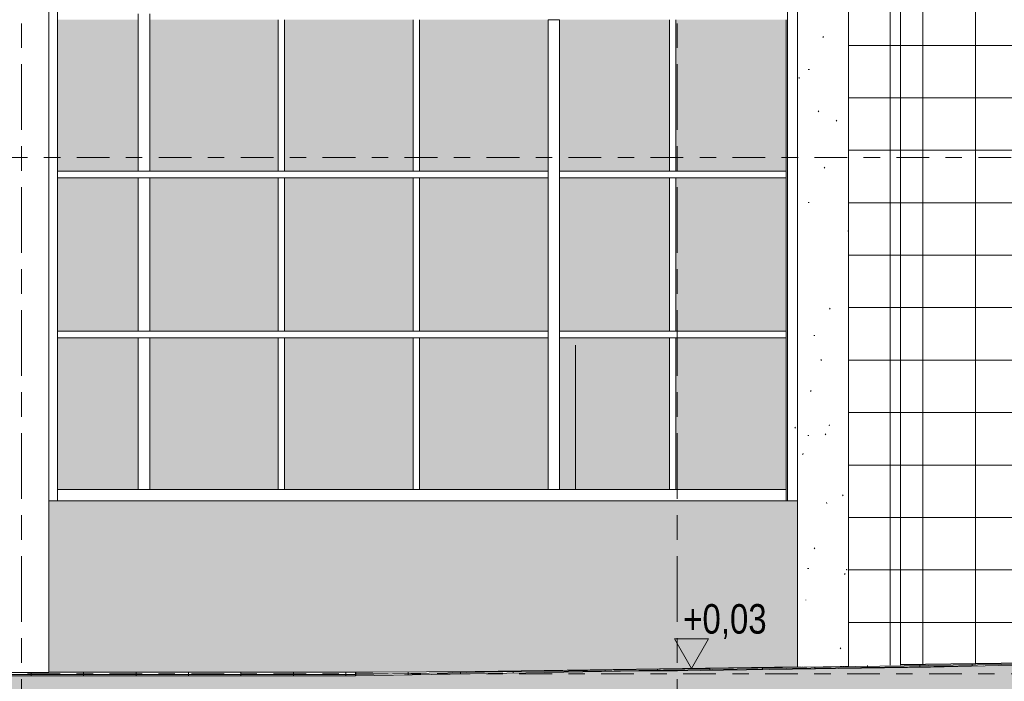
# Model space of a CAD drawing. Header units: metres. Extents: x -32 to 170, y -15 to 869.
# Tile 58 of 66: x 71 to 77, y -3 to 1. Entities that reach past the tile are written whole.
import ezdxf

# ---------------------------------------------------------------- set-up
doc = ezdxf.new("R2010")
doc.units = ezdxf.units.M
doc.header["$XCLIPFRAME"] = 2
doc.linetypes.add('_Ebene_', pattern=[0.4, 0.2, -0.1, 0, -0.1])
doc.linetypes.add('_Rasterlinie_', pattern=[0.75, 0.4, -0.1, 0.15, -0.1])
for name, color, linetype, lineweight in [('A_Ebenen', 130, 'Continuous', 5), ('A_Fassade', 113, 'Continuous', 5), ('A_Geschossdecken', 7, 'Continuous', 5), ('A_Geschossdecken_Oberflächenschraffur', 7, 'Continuous', 5), ('A_Geschossdecken_Schraffur', 7, 'Continuous', 5), ('A_Hoehenkoten', 124, 'Continuous', 5), ('A_Raster', 128, 'Continuous', 5), ('A_Scan-Pixelbild', 213, 'Continuous', 5), ('A_Tragwerksstützen', 7, 'Continuous', 5), ('A_Wand', 244, 'Continuous', 5), ('A_Wände_Oberflächenschraffur', 244, 'Continuous', 5)]:
    doc.layers.add(name, color=color, linetype=linetype, lineweight=lineweight)
doc.styles.add('Arial', font='arial.ttf', dxfattribs={"width": 0.8, "height": 0.18})
picture_1 = doc.add_image_def('image1.jpg', size_in_pixel=(17396, 4678))
pattern_1 = [(0, (52.91895, 18.958), (0, 0.32), []), (90, (52.91895, 18.958), (-0.32, 2e-17), [])]
pattern_2 = [(0.986, (53.29895, -3.115), (-0.000223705, 0.012998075), []), (90, (53.29895, -3.115), (-0.32, -0.006), [])]
pattern_3 = [(0.002, (52.91895, -2.774), (-4.54e-07, 0.013), []), (90, (52.91895, -2.774), (-0.32, 2e-17), [])]
pattern_4 = [(0.783, (53.21995, -3.065), (-9.56585e-05, 0.0069993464), []), (90, (53.21995, -3.065), (-0.32, -0.004), [])]
pattern_5 = [(0, (-6.162, 18.958), (0, 0.32), []), (90, (-6.162, 18.958), (-0.32, 2e-17), [])]

# ---------------------------------------------------------------- blocks, each defined once
blk = doc.blocks.new('Curtain Wall Steel6 - Curtain Wall Steel-8092757-B')
at = {"layer": 'A_Tragwerksstützen', "color": 250, "lineweight": 9}
for p, q in [((11.8151, 6.1449), (11.8151, -1.7403)), ((11.8761, 6.1449), (11.8761, -2.7868)), ((12.1861, -2.7867), (12.1861, 6.1449)), ((12.2397, 6.1449), (12.2397, -1.7403)), ((10.5203, -1.6703), (10.5203, -0.7904))]:
    blk.add_line(p, q, dxfattribs=at)
blk = doc.blocks.new('FP_81-B')
at = {"layer": 'A_Tragwerksstützen', "color": 250, "lineweight": 9}
blk.add_line((16.7536, 6.1449), (16.7536, -2.755), dxfattribs=at)
at = {"layer": 'A_Tragwerksstützen'}
for p, q in [((16.7534, 5.755), (16.7532, 5.7565)), ((16.7536, 5.7536), (16.7534, 5.755)), ((16.7538, 5.7521), (16.7536, 5.7536)), ((16.754, 5.7507), (16.7538, 5.7521)), ((16.7524, 5.5469), (16.753, 5.5469)), ((16.7546, 5.3744), (16.7544, 5.373)), ((16.7549, 5.3759), (16.7546, 5.3744)), ((16.7551, 5.3773), (16.7549, 5.3759)), ((16.7554, 5.3788), (16.7551, 5.3773)), ((16.7659, 5.3015), (16.7653, 5.3029)), ((16.7665, 5.3), (16.7659, 5.3015)), ((16.7671, 5.2986), (16.7665, 5.3)), ((16.7677, 5.2971), (16.7671, 5.2986)), ((16.7524, 4.9373), (16.753, 4.9373)), ((16.7869, 4.6433), (16.786, 4.6418)), ((16.7877, 4.6447), (16.7869, 4.6433)), ((16.7885, 4.6462), (16.7877, 4.6447)), ((16.7893, 4.6476), (16.7885, 4.6462)), ((16.7524, 4.1245), (16.753, 4.1245)), ((16.7524, 3.3117), (16.753, 3.3117)), ((16.7966, 3.2097), (16.7957, 3.2111)), ((16.7974, 3.2082), (16.7966, 3.2097)), ((16.7983, 3.2068), (16.7974, 3.2082)), ((16.7991, 3.2053), (16.7983, 3.2068)), ((16.78, 3.0051), (16.7792, 3.0036)), ((16.7808, 3.0065), (16.78, 3.0051)), ((16.7815, 3.008), (16.7808, 3.0065)), ((16.7823, 3.0094), (16.7815, 3.008)), ((16.7524, 2.7021), (16.753, 2.7021)), ((16.7524, 1.8893), (16.753, 1.8893)), ((16.7524, 1.0765), (16.753, 1.0765)), ((16.7624, 0.8403), (16.7619, 0.8418)), ((16.7629, 0.8389), (16.7624, 0.8403)), ((16.7635, 0.8374), (16.7629, 0.8389)), ((16.764, 0.836), (16.7635, 0.8374)), ((16.7524, 0.4669), (16.753, 0.4669)), ((16.7524, -0.3459), (16.753, -0.3459)), ((16.7524, -1.1587), (16.753, -1.1587)), ((16.785, -1.4561), (16.7842, -1.4575)), ((16.7858, -1.4546), (16.785, -1.4561)), ((16.7866, -1.4532), (16.7858, -1.4546)), ((16.7874, -1.4517), (16.7866, -1.4532)), ((16.7524, -1.7683), (16.753, -1.7683)), ((16.7524, -2.5811), (16.753, -2.5811))]:
    blk.add_line(p, q, dxfattribs=at)
blk = doc.blocks.new('FP_82-B')
at = {"layer": 'A_Tragwerksstützen', "color": 250, "lineweight": 9}
blk.add_line((17.0636, -2.7504), (17.0636, 6.1449), dxfattribs=at)
at = {"layer": 'A_Tragwerksstützen'}
for p, q in [((17.0569, 2.7275), (17.0564, 2.726)), ((17.0573, 2.7289), (17.0569, 2.7275)), ((17.0577, 2.7304), (17.0573, 2.7289)), ((17.0582, 2.7318), (17.0577, 2.7304)), ((17.0552, 2.3026), (17.0547, 2.304)), ((17.0557, 2.3011), (17.0552, 2.3026)), ((17.0562, 2.2997), (17.0557, 2.3011)), ((17.0567, 2.2982), (17.0562, 2.2997)), ((17.064, 1.5428), (17.0639, 1.5413)), ((17.0642, 1.5443), (17.064, 1.5428)), ((17.0643, 1.5457), (17.0642, 1.5443)), ((17.0644, 1.5472), (17.0643, 1.5457)), ((17.0623, -0.0954), (17.062, -0.0969)), ((17.0625, -0.094), (17.0623, -0.0954)), ((17.0628, -0.0925), (17.0625, -0.094)), ((17.063, -0.0911), (17.0628, -0.0925)), ((17.0287, -1.705), (17.0279, -1.7036)), ((17.0295, -1.7065), (17.0287, -1.705)), ((17.0303, -1.7079), (17.0295, -1.7065)), ((17.0311, -1.7094), (17.0303, -1.7079)), ((17.0518, -2.1586), (17.0512, -2.1571)), ((17.0524, -2.16), (17.0518, -2.1586)), ((17.0529, -2.1615), (17.0524, -2.16)), ((17.0535, -2.1629), (17.0529, -2.1615)), ((17.0412, -2.1872), (17.0405, -2.1887)), ((17.0419, -2.1858), (17.0412, -2.1872)), ((17.0426, -2.1843), (17.0419, -2.1858)), ((17.0433, -2.1829), (17.0426, -2.1843)), ((17.0149, -2.6408), (17.0141, -2.6422)), ((17.0158, -2.6393), (17.0149, -2.6408)), ((17.0166, -2.6379), (17.0158, -2.6393)), ((17.0175, -2.6364), (17.0166, -2.6379)), ((17.0639, -2.6121), (17.0637, -2.6107)), ((17.064, -2.6136), (17.0639, -2.6121)), ((17.0642, -2.615), (17.064, -2.6136)), ((17.0643, -2.6165), (17.0642, -2.615))]:
    blk.add_line(p, q, dxfattribs=at)
blk = doc.blocks.new('Curtain Wall Steel7 - Curtain Wall Steel-8092782-B')
at = {"layer": 'A_Tragwerksstützen'}
h = blk.add_hatch(dxfattribs=at)
h.set_pattern_fill('FP_59', color=256, style=0, pattern_type=2)
h.set_pattern_definition([(0, (-3.702, 18.958), (0.772, 0.203), [0.006, -0.573, 0.006, -0.573, -3.089]), (0, (-3.702, 18.958), (0.772, 0.203), [-1.159, 0.006, -1.152, 0.006, -0.573, -1.352]), (0, (-3.702, 18.958), (0.772, 0.203), [-2.896, 0.006, -0.38, 0.006, -0.959]), (118.75, (-3.412, 19.06), (-0.5528668, 0.6023282), [0.007, -0.596, 0.007, -0.596, -3.212]), (118.75, (-3.412, 19.06), (-0.5528668, 0.6023282), [-1.204, 0.007, -1.198, 0.007, -0.596, -1.405]), (118.75, (-3.412, 19.06), (-0.5528668, 0.6023282), [-3.011, 0.007, -0.395, 0.007, -0.997]), (241.25, (-3.316, 19.466), (-0.2196012, -0.805695), [0.007, -0.596, 0.007, -0.596, -3.212]), (241.25, (-3.316, 19.466), (-0.2196012, -0.805695), [-1.204, 0.007, -1.198, 0.007, -0.596, -1.405]), (241.25, (-3.316, 19.466), (-0.2196012, -0.805695), [-3.011, 0.007, -0.395, 0.007, -0.997])])
h.paths.add_polyline_path([(16.6926, -1.7403), (16.7536, -1.7403), (16.7536, 6.1449), (16.6926, 6.1449), (16.6926, -1.4371)], flags=0)
h = blk.add_hatch(dxfattribs=at)
h.set_pattern_fill('FP_54', color=256, style=0, pattern_type=2)
h.set_pattern_definition([(0, (-6.162, 18.958), (0.813, 0.203), [0.007, -0.603, 0.007, -0.603, -3.251]), (0, (-6.162, 18.958), (0.813, 0.203), [-1.219, 0.007, -1.212, 0.007, -0.603, -1.422]), (0, (-6.162, 18.958), (0.813, 0.203), [-3.048, 0.007, -0.4, 0.007, -1.009]), (120, (-5.858, 19.06), (-0.5823032, 0.6025787), [0.007, -0.603, 0.007, -0.603, -3.251]), (120, (-5.858, 19.06), (-0.5823032, 0.6025787), [-1.219, 0.007, -1.212, 0.007, -0.603, -1.422]), (120, (-5.858, 19.06), (-0.5823032, 0.6025787), [-3.048, 0.007, -0.4, 0.007, -1.009]), (240, (-5.756, 19.466), (-0.2306968, -0.8055787), [0.007, -0.603, 0.007, -0.603, -3.251]), (240, (-5.756, 19.466), (-0.2306968, -0.8055787), [-1.219, 0.007, -1.212, 0.007, -0.603, -1.422]), (240, (-5.756, 19.466), (-0.2306968, -0.8055787), [-3.048, 0.007, -0.4, 0.007, -1.009])])
h.paths.add_polyline_path([(16.8036, -2.7543), (17.0136, -2.7514), (17.0136, 6.1449), (16.8036, 6.1449), (16.8036, -2.7514)], flags=0)
at = {"layer": 'A_Tragwerksstützen', "color": 250, "lineweight": 9}
for p, q in [((16.6926, 6.1449), (16.6926, -1.7403)), ((15.3978, -1.6703), (15.3978, -0.7904))]:
    blk.add_line(p, q, dxfattribs=at)
for name in ['FP_81-B', 'FP_82-B']:
    blk.add_blockref(name, (0, 0), dxfattribs=at)
blk = doc.blocks.new('System Panel - Glazed-8069533-B')
at = {"layer": 'A_Fassade', "lineweight": 9}
blk.add_hatch(color=10, dxfattribs=at).paths.add_polyline_path([(16.6835, -1.6703), (16.6835, -0.7453), (16.0115, -0.7453), (16.0115, -1.6703), (16.5301, -1.6703)], flags=0)
at = {"layer": 'A_Fassade', "color": 250, "lineweight": 9}
blk.add_line((16.6835, -1.6703), (16.6835, -0.7453), dxfattribs=at)
blk = doc.blocks.new('System Panel - Glazed-8069534-B')
at = {"layer": 'A_Fassade', "lineweight": 9}
blk.add_hatch(color=10, dxfattribs=at).paths.add_polyline_path([(15.9715, -1.6703), (15.9715, -0.7453), (15.3019, -0.7453), (15.3019, -1.6703)], flags=0)
blk = doc.blocks.new('System Panel - Glazed-8069535-B')
at = {"layer": 'A_Fassade', "lineweight": 9}
blk.add_hatch(color=10, dxfattribs=at).paths.add_polyline_path([(14.4479, -1.6703), (15.2319, -1.6703), (15.2319, -0.7453), (14.4479, -0.7453)], flags=0)
blk = doc.blocks.new('System Panel - Glazed-8069537-B')
at = {"layer": 'A_Fassade', "lineweight": 9}
blk.add_hatch(color=10, dxfattribs=at).paths.add_polyline_path([(13.6246, -1.6703), (14.4079, -1.6703), (14.4079, -0.7453), (13.6246, -0.7453)], flags=0)
blk = doc.blocks.new('System Panel - Glazed-8069538-B')
at = {"layer": 'A_Fassade', "lineweight": 9}
blk.add_hatch(color=10, dxfattribs=at).paths.add_polyline_path([(12.7313, -1.6703), (12.7313, -0.7453), (12.2397, -0.7453), (12.2397, -1.6703)], flags=0)
blk = doc.blocks.new('System Panel - Glazed-8069543-B')
at = {"layer": 'A_Fassade', "lineweight": 9}
blk.add_hatch(color=10, dxfattribs=at).paths.add_polyline_path([(16.6835, -0.7053), (16.6835, 0.2297), (16.0115, 0.2297), (16.0115, -0.7053), (16.5301, -0.7053)], flags=0)
at = {"layer": 'A_Fassade', "color": 250, "lineweight": 9}
blk.add_line((16.6835, -0.7053), (16.6835, 0.2297), dxfattribs=at)
blk = doc.blocks.new('System Panel - Glazed-8069544-B')
at = {"layer": 'A_Fassade', "lineweight": 9}
blk.add_hatch(color=10, dxfattribs=at).paths.add_polyline_path([(15.9715, -0.7053), (15.9715, 0.2297), (15.3019, 0.2297), (15.3019, -0.7053)], flags=0)
blk = doc.blocks.new('System Panel - Glazed-8069545-B')
at = {"layer": 'A_Fassade', "lineweight": 9}
blk.add_hatch(color=10, dxfattribs=at).paths.add_polyline_path([(14.7262, -0.7053), (15.2319, -0.7053), (15.2319, 0.2297), (14.4479, 0.2297), (14.4479, -0.7053)], flags=0)
blk = doc.blocks.new('System Panel - Glazed-8069546-B')
at = {"layer": 'A_Fassade', "lineweight": 9}
blk.add_hatch(color=10, dxfattribs=at).paths.add_polyline_path([(13.6246, -0.7053), (14.4079, -0.7053), (14.4079, 0.2297), (13.6246, 0.2297), (13.6246, -0.7015)], flags=0)
blk = doc.blocks.new('System Panel - Glazed-8069547-B')
at = {"layer": 'A_Fassade', "lineweight": 9}
blk.add_hatch(color=10, dxfattribs=at).paths.add_polyline_path([(12.7313, -0.7053), (12.7313, 0.2297), (12.2397, 0.2297), (12.2397, -0.7053)], flags=0)
blk = doc.blocks.new('Rectangular Mullion - 70mm x 280mm-8069563-B')
at = {"layer": 'A_Fassade', "color": 250, "lineweight": 9}
for p, q in [((15.9915, -1.6703), (16.6835, -1.6703)), ((16.6835, -1.6703), (16.6835, -1.7403))]:
    blk.add_line(p, q, dxfattribs=at)
blk = doc.blocks.new('Rectangular Mullion - 70mm x 280mm-8069564-B')
at = {"layer": 'A_Fassade', "color": 250, "lineweight": 9}
blk.add_line((15.2669, -1.6703), (15.9915, -1.6703), dxfattribs=at)
blk = doc.blocks.new('Rectangular Mullion - 70mm x 280mm-8069565-B')
at = {"layer": 'A_Fassade', "color": 250, "lineweight": 9}
blk.add_line((14.7262, -1.6703), (15.2669, -1.6703), dxfattribs=at)
blk = doc.blocks.new('Rectangular Mullion - 70mm x 280mm-8069566-B')
at = {"layer": 'A_Fassade', "color": 250, "lineweight": 9}
blk.add_line((14.4279, -1.6703), (14.7262, -1.6703), dxfattribs=at)
blk = doc.blocks.new('Rectangular Mullion - 70mm x 280mm-8069567-B')
at = {"layer": 'A_Fassade', "color": 250, "lineweight": 9}
blk.add_line((13.6046, -1.6703), (14.4279, -1.6703), dxfattribs=at)
blk = doc.blocks.new('Rectangular Mullion - 70mm x 280mm-8069568-B')
at = {"layer": 'A_Fassade', "color": 250, "lineweight": 9}
blk.add_line((12.7663, -1.6703), (13.6046, -1.6703), dxfattribs=at)
blk = doc.blocks.new('Rectangular Mullion - 70mm x 280mm-8069569-B')
at = {"layer": 'A_Fassade', "color": 250, "lineweight": 9}
blk.add_line((12.2397, -1.6703), (12.7663, -1.6703), dxfattribs=at)
blk = doc.blocks.new('Rectangular Mullion - 40mm x100mm-8069582-B')
at = {"layer": 'A_Fassade', "color": 250, "lineweight": 9}
for p, q in [((16.6835, -0.7053), (15.9915, -0.7053)), ((16.6835, -0.7053), (16.6835, -0.7453)), ((16.6835, -0.7453), (15.9915, -0.7453))]:
    blk.add_line(p, q, dxfattribs=at)
blk = doc.blocks.new('Rectangular Mullion - 40mm x100mm-8069583-B')
at = {"layer": 'A_Fassade', "color": 250, "lineweight": 9}
for p, q in [((15.9915, -0.7053), (15.3019, -0.7053)), ((15.9915, -0.7453), (15.3019, -0.7453))]:
    blk.add_line(p, q, dxfattribs=at)
blk = doc.blocks.new('Rectangular Mullion - 40mm x100mm-8069584-B')
at = {"layer": 'A_Fassade', "color": 250, "lineweight": 9}
for p, q in [((15.2319, -0.7053), (14.7262, -0.7053)), ((15.2319, -0.7453), (14.7262, -0.7453))]:
    blk.add_line(p, q, dxfattribs=at)
blk = doc.blocks.new('Rectangular Mullion - 40mm x100mm-8069585-B')
at = {"layer": 'A_Fassade', "color": 250, "lineweight": 9}
for p, q in [((14.7262, -0.7053), (14.4279, -0.7053)), ((14.7262, -0.7453), (14.4279, -0.7453))]:
    blk.add_line(p, q, dxfattribs=at)
blk = doc.blocks.new('Rectangular Mullion - 40mm x100mm-8069586-B')
at = {"layer": 'A_Fassade', "color": 250, "lineweight": 9}
for p, q in [((14.4279, -0.7053), (13.6046, -0.7053)), ((14.4279, -0.7453), (13.6046, -0.7453))]:
    blk.add_line(p, q, dxfattribs=at)
blk = doc.blocks.new('Rectangular Mullion - 40mm x100mm-8069587-B')
at = {"layer": 'A_Fassade', "color": 250, "lineweight": 9}
for p, q in [((13.6046, -0.7053), (12.8013, -0.7053)), ((13.6046, -0.7453), (12.8013, -0.7453))]:
    blk.add_line(p, q, dxfattribs=at)
blk = doc.blocks.new('Rectangular Mullion - 40mm x100mm-8069588-B')
at = {"layer": 'A_Fassade', "color": 250, "lineweight": 9}
for p, q in [((12.7313, -0.7053), (12.2397, -0.7053)), ((12.7313, -0.7453), (12.2397, -0.7453))]:
    blk.add_line(p, q, dxfattribs=at)
blk = doc.blocks.new('Rectangular Mullion - 40mm x100mm-8413354-B')
at = {"layer": 'A_Fassade', "color": 250, "lineweight": 9}
for p, q in [((12.7313, 0.2697), (12.2397, 0.2697)), ((12.7313, 0.2297), (12.2397, 0.2297))]:
    blk.add_line(p, q, dxfattribs=at)
blk = doc.blocks.new('Rectangular Mullion - 40mm x100mm-8069611-B')
at = {"layer": 'A_Fassade', "color": 250, "lineweight": 9}
for p, q in [((15.9715, -0.7453), (16.0115, -0.7453)), ((15.9715, -0.7453), (15.9715, -1.6703)), ((16.0115, -0.7453), (16.0115, -1.6703))]:
    blk.add_line(p, q, dxfattribs=at)
blk = doc.blocks.new('Rectangular Mullion - 70mm x 160mm-8069612-B')
at = {"layer": 'A_Fassade', "color": 250, "lineweight": 9}
for p, q in [((15.2319, -0.7253), (15.2319, -1.6703)), ((15.3019, -0.7253), (15.3019, -1.6703))]:
    blk.add_line(p, q, dxfattribs=at)
blk = doc.blocks.new('Rectangular Mullion - 70mm x 160mm-8069613-B')
at = {"layer": 'A_Fassade', "color": 250, "lineweight": 9}
for p, q in [((12.7313, -0.7453), (12.8013, -0.7453)), ((12.7313, -0.7453), (12.7313, -1.6703)), ((12.8013, -0.7453), (12.8013, -1.6703))]:
    blk.add_line(p, q, dxfattribs=at)
blk = doc.blocks.new('Rectangular Mullion - 40mm x100mm-8069614-B')
at = {"layer": 'A_Fassade', "color": 250, "lineweight": 9}
for p, q in [((15.9715, 0.2297), (16.0115, 0.2297)), ((15.9715, 0.2297), (15.9715, -0.7053)), ((16.0115, 0.2297), (16.0115, -0.7053)), ((16.0115, -0.7053), (15.9715, -0.7053))]:
    blk.add_line(p, q, dxfattribs=at)
blk = doc.blocks.new('Rectangular Mullion - 70mm x 160mm-8069615-B')
at = {"layer": 'A_Fassade', "color": 250, "lineweight": 9}
for p, q in [((15.2319, 0.2497), (15.2319, -0.7253)), ((15.3019, 0.2497), (15.3019, -0.7253))]:
    blk.add_line(p, q, dxfattribs=at)
blk = doc.blocks.new('Rectangular Mullion - 70mm x 160mm-8069616-B')
at = {"layer": 'A_Fassade', "color": 250, "lineweight": 9}
for p, q in [((12.7313, 0.2297), (12.8013, 0.2297)), ((12.7313, 0.2297), (12.7313, -0.7053)), ((12.8013, 0.2297), (12.8013, -0.7053)), ((12.8013, -0.7053), (12.7313, -0.7053))]:
    blk.add_line(p, q, dxfattribs=at)
blk = doc.blocks.new('Rectangular Mullion - 40mm x100mm-V91-B')
at = {"layer": 'A_Fassade', "color": 250, "lineweight": 9}
for p, q in [((15.9715, 1.1947), (15.9715, 0.2697)), ((16.0115, 1.1947), (16.0115, 0.2697)), ((16.0115, 0.2697), (15.9715, 0.2697))]:
    blk.add_line(p, q, dxfattribs=at)
blk = doc.blocks.new('Rectangular Mullion - 70mm x 160mm-8069617-B')
at = {"layer": 'A_Fassade', "color": 250, "lineweight": 9}
for p, q in [((15.2319, 1.1947), (15.3019, 1.1947)), ((15.2319, 1.1947), (15.2319, 0.2497)), ((15.3019, 1.1947), (15.3019, 0.2497))]:
    blk.add_line(p, q, dxfattribs=at)
blk = doc.blocks.new('Rectangular Mullion - 70mm x 160mm-8069618-B')
at = {"layer": 'A_Fassade', "color": 250, "lineweight": 9}
for p, q in [((12.7313, 1.2297), (12.7313, 0.2697)), ((12.8013, 1.2297), (12.8013, 0.2697)), ((12.8013, 0.2697), (12.7313, 0.2697))]:
    blk.add_line(p, q, dxfattribs=at)
blk = doc.blocks.new('FP_130-B')
at = {"layer": 'A_Tragwerksstützen', "color": 250, "lineweight": 9}
blk.add_line((17.3818, -2.742), (17.3818, 6.1449), dxfattribs=at)
at = {"layer": 'A_Tragwerksstützen', "color": 133}
for p, q in [((17.3518, 5.8381), (17.3673, 5.8381)), ((17.3518, 5.8381), (17.3673, 5.8381)), ((17.3673, 5.8381), (17.3788, 5.8381)), ((17.3673, 5.8381), (17.3788, 5.8381)), ((17.3518, 5.5181), (17.3673, 5.5181)), ((17.3518, 5.5181), (17.3673, 5.5181)), ((17.3673, 5.5181), (17.3788, 5.5181)), ((17.3673, 5.5181), (17.3788, 5.5181)), ((17.3518, 5.1981), (17.3673, 5.1981)), ((17.3518, 5.1981), (17.3673, 5.1981)), ((17.3673, 5.1981), (17.3788, 5.1981)), ((17.3673, 5.1981), (17.3788, 5.1981)), ((17.3518, 4.8781), (17.3673, 4.8781)), ((17.3518, 4.8781), (17.3673, 4.8781)), ((17.3673, 4.8781), (17.3788, 4.8781)), ((17.3673, 4.8781), (17.3788, 4.8781)), ((17.3518, 4.5581), (17.3673, 4.5581)), ((17.3518, 4.5581), (17.3673, 4.5581)), ((17.3673, 4.5581), (17.3788, 4.5581)), ((17.3673, 4.5581), (17.3788, 4.5581)), ((17.3518, 4.2381), (17.3673, 4.2381)), ((17.3518, 4.2381), (17.3673, 4.2381)), ((17.3673, 4.2381), (17.3788, 4.2381)), ((17.3673, 4.2381), (17.3788, 4.2381)), ((17.3518, 3.9181), (17.3673, 3.9181)), ((17.3518, 3.9181), (17.3673, 3.9181)), ((17.3673, 3.9181), (17.3788, 3.9181)), ((17.3673, 3.9181), (17.3788, 3.9181)), ((17.3518, 3.5981), (17.3673, 3.5981)), ((17.3518, 3.5981), (17.3673, 3.5981)), ((17.3673, 3.5981), (17.3788, 3.5981)), ((17.3673, 3.5981), (17.3788, 3.5981)), ((17.3518, 3.2781), (17.3673, 3.2781)), ((17.3518, 3.2781), (17.3673, 3.2781)), ((17.3673, 3.2781), (17.3788, 3.2781)), ((17.3673, 3.2781), (17.3788, 3.2781)), ((17.3518, 2.9581), (17.3673, 2.9581)), ((17.3518, 2.9581), (17.3673, 2.9581)), ((17.3673, 2.9581), (17.3788, 2.9581)), ((17.3673, 2.9581), (17.3788, 2.9581)), ((17.3518, 2.6381), (17.3673, 2.6381)), ((17.3518, 2.6381), (17.3673, 2.6381)), ((17.3673, 2.6381), (17.3788, 2.6381)), ((17.3673, 2.6381), (17.3788, 2.6381)), ((17.3518, 2.3181), (17.3673, 2.3181)), ((17.3518, 2.3181), (17.3673, 2.3181)), ((17.3673, 2.3181), (17.3788, 2.3181)), ((17.3673, 2.3181), (17.3788, 2.3181)), ((17.3518, 1.9981), (17.3673, 1.9981)), ((17.3518, 1.9981), (17.3673, 1.9981)), ((17.3673, 1.9981), (17.3788, 1.9981)), ((17.3673, 1.9981), (17.3788, 1.9981)), ((17.3518, 1.6781), (17.3673, 1.6781)), ((17.3518, 1.6781), (17.3673, 1.6781)), ((17.3673, 1.6781), (17.3788, 1.6781)), ((17.3673, 1.6781), (17.3788, 1.6781)), ((17.3518, 1.3581), (17.3673, 1.3581)), ((17.3518, 1.3581), (17.3673, 1.3581)), ((17.3673, 1.3581), (17.3788, 1.3581)), ((17.3673, 1.3581), (17.3788, 1.3581)), ((17.3518, 1.0381), (17.3673, 1.0381)), ((17.3518, 1.0381), (17.3673, 1.0381)), ((17.3673, 1.0381), (17.3788, 1.0381)), ((17.3673, 1.0381), (17.3788, 1.0381)), ((17.3518, 0.7181), (17.3673, 0.7181)), ((17.3518, 0.7181), (17.3673, 0.7181)), ((17.3673, 0.7181), (17.3788, 0.7181)), ((17.3673, 0.7181), (17.3788, 0.7181)), ((17.3518, 0.3981), (17.3673, 0.3981)), ((17.3518, 0.3981), (17.3673, 0.3981)), ((17.3673, 0.3981), (17.3788, 0.3981)), ((17.3673, 0.3981), (17.3788, 0.3981)), ((17.3518, 0.0781), (17.3673, 0.0781)), ((17.3518, 0.0781), (17.3673, 0.0781)), ((17.3673, 0.0781), (17.3788, 0.0781)), ((17.3673, 0.0781), (17.3788, 0.0781)), ((17.3518, -0.2419), (17.3673, -0.2419)), ((17.3518, -0.2419), (17.3673, -0.2419)), ((17.3673, -0.2419), (17.3788, -0.2419)), ((17.3673, -0.2419), (17.3788, -0.2419)), ((17.3518, -0.5619), (17.3673, -0.5619)), ((17.3518, -0.5619), (17.3673, -0.5619)), ((17.3673, -0.5619), (17.3788, -0.5619)), ((17.3673, -0.5619), (17.3788, -0.5619)), ((17.3518, -0.8819), (17.3673, -0.8819)), ((17.3518, -0.8819), (17.3673, -0.8819)), ((17.3673, -0.8819), (17.3788, -0.8819)), ((17.3673, -0.8819), (17.3788, -0.8819)), ((17.3518, -1.2019), (17.3673, -1.2019)), ((17.3518, -1.2019), (17.3673, -1.2019)), ((17.3673, -1.2019), (17.3788, -1.2019)), ((17.3673, -1.2019), (17.3788, -1.2019)), ((17.3518, -1.5219), (17.3673, -1.5219)), ((17.3518, -1.5219), (17.3673, -1.5219)), ((17.3673, -1.5219), (17.3788, -1.5219)), ((17.3673, -1.5219), (17.3788, -1.5219)), ((17.3518, -1.8419), (17.3673, -1.8419)), ((17.3518, -1.8419), (17.3673, -1.8419)), ((17.3673, -1.8419), (17.3788, -1.8419)), ((17.3673, -1.8419), (17.3788, -1.8419)), ((17.3518, -2.1619), (17.3673, -2.1619)), ((17.3518, -2.1619), (17.3673, -2.1619)), ((17.3673, -2.1619), (17.3788, -2.1619)), ((17.3673, -2.1619), (17.3788, -2.1619)), ((17.3518, -2.4819), (17.3673, -2.4819)), ((17.3518, -2.4819), (17.3673, -2.4819)), ((17.3673, -2.4819), (17.3788, -2.4819)), ((17.3673, -2.4819), (17.3788, -2.4819))]:
    blk.add_line(p, q, dxfattribs=at)
blk = doc.blocks.new('Curtain Wall Steel17 - Curtain Wall Steel-8102787-B')
at = {"layer": 'A_Tragwerksstützen'}
h = blk.add_hatch(dxfattribs=at)
h.set_pattern_fill('FP_61', color=133, style=0, pattern_type=2)
h.set_pattern_definition(pattern_5)
h.paths.add_polyline_path([(17.0636, -2.7464), (17.3518, -2.7424), (17.3518, 6.1449), (17.0636, 6.1449), (17.0636, -2.5405)], flags=0)
h = blk.add_hatch(dxfattribs=at)
h.set_pattern_fill('FP_61', color=133, style=0, pattern_type=2)
h.set_pattern_definition(pattern_5)
h.paths.add_polyline_path([(17.0636, -2.7464), (17.3518, -2.7424), (17.3518, 6.1449), (17.0636, 6.1449), (17.0636, -2.5405)], flags=0)
at = {"layer": 'A_Tragwerksstützen', "color": 250, "lineweight": 9}
blk.add_line((15.3978, -1.6703), (15.3978, -0.7904), dxfattribs=at)
blk.add_blockref('FP_130-B', (0, 0), dxfattribs=at)
blk = doc.blocks.new('Höhenkoten - leer-6237472-B')
at = {"layer": 'A_Hoehenkoten'}
for p, q in [((-6.2305, -1.5603), (-6.0227, -1.5603)), ((-6.1266, -1.7403), (-6.2305, -1.5603)), ((-6.1266, -1.7403), (-6.0227, -1.5603))]:
    blk.add_line(p, q, dxfattribs=at)

msp = doc.modelspace()

# ---------------------------------------------------------------- hatches: boundary and pattern name
at = {"layer": 'A_Geschossdecken_Oberflächenschraffur'}
h = msp.add_hatch(dxfattribs=at)
h.set_pattern_fill('FP_70', color=9, style=0, pattern_type=2)
h.set_pattern_definition(pattern_4)
h.paths.add_polyline_path([(73.7263, -2.7825), (75.1013, -2.7764), (76.6448, -2.7553), (78.2954, -2.7146), (76.4627, -2.7396), (76.4617, -2.7415), (76.4327, -2.7424), (76.1445, -2.7464), (76.1445, -2.7496), (76.136, -2.7503), (76.0945, -2.7514), (75.8345, -2.7539), (75.8345, -2.7537), (74.0959, -2.7774)], flags=0)
h = msp.add_hatch(dxfattribs=at)
h.set_pattern_fill('FP_70', color=9, style=0, pattern_type=2)
h.set_pattern_definition(pattern_4)
h.paths.add_polyline_path([(73.7263, -2.7825), (75.1013, -2.7764), (76.6448, -2.7553), (78.2954, -2.7146), (76.4627, -2.7396), (76.4617, -2.7415), (76.4327, -2.7424), (76.1445, -2.7464), (76.1445, -2.7496), (76.136, -2.7503), (76.0945, -2.7514), (75.8345, -2.7539), (75.8345, -2.7537), (74.0959, -2.7774)], flags=0)
h = msp.add_hatch(dxfattribs=at)
h.set_pattern_fill('FP_64', color=9, style=0, pattern_type=2)
h.set_pattern_definition(pattern_3)
h.paths.add_polyline_path([(69.8893, -2.8074), (73.1379, -2.8073), (73.1379, -2.7851), (71.2671, -2.7851), (71.2671, -2.7867), (70.9571, -2.7867), (70.9571, -2.7851), (67.2601, -2.7851), (67.2601, -2.7869), (66.9501, -2.7869), (66.9501, -2.7851), (64.2067, -2.7851), (69.8117, -2.8071)], flags=0)
h = msp.add_hatch(dxfattribs=at)
h.set_pattern_fill('FP_64', color=9, style=0, pattern_type=2)
h.set_pattern_definition(pattern_3)
h.paths.add_polyline_path([(69.8893, -2.8074), (73.1379, -2.8073), (73.1379, -2.7851), (71.2671, -2.7851), (71.2671, -2.7867), (70.9571, -2.7867), (70.9571, -2.7851), (67.2601, -2.7851), (67.2601, -2.7869), (66.9501, -2.7869), (66.9501, -2.7851), (64.2067, -2.7851), (69.8117, -2.8071)], flags=0)
h = msp.add_hatch(dxfattribs=at)
h.set_pattern_fill('FP_63', color=9, style=0, pattern_type=2)
h.set_pattern_definition(pattern_2)
h.paths.add_polyline_path([(73.1379, -2.8073), (74.8695, -2.7774), (73.1379, -2.7851), (73.1379, -2.7867)], flags=0)
h = msp.add_hatch(dxfattribs=at)
h.set_pattern_fill('FP_63', color=9, style=0, pattern_type=2)
h.set_pattern_definition(pattern_2)
h.paths.add_polyline_path([(73.1379, -2.8073), (74.8695, -2.7774), (73.1379, -2.7851), (73.1379, -2.7867)], flags=0)
at = {"layer": 'A_Geschossdecken_Schraffur', "lineweight": 9}
msp.add_hatch(color=253, dxfattribs=at).paths.add_polyline_path([(47.0363, -3.1336), (47.0374, -3.1336), (50.8744, -3.1333), (51.5971, -3.131), (51.9095, -3.1273), (52.4365, -3.0951), (52.8654, -3.0843), (64.0123, -3.0846), (71.2615, -3.0873), (73.1379, -3.0873), (74.8695, -3.0574), (75.1013, -3.0564), (76.6448, -3.0353), (78.6219, -2.9865), (78.6219, -2.7065), (76.6448, -2.7553), (75.1013, -2.7764), (74.8695, -2.7774), (73.1379, -2.8073), (69.8117, -2.8073), (61.1126, -2.8042), (52.8654, -2.8043), (52.4135, -2.8165), (51.9095, -2.8473), (51.5971, -2.851), (50.8744, -2.8533), (47.0363, -2.8536), (46.6141, -2.8279), (46.0587, -2.8277), (45.7302, -2.7972), (45.5911, -2.7996), (45.1411, -2.7996), (44.4649, -2.785), (43.4872, -2.767), (43.4872, -3.047), (44.4649, -3.065), (45.1642, -3.0796), (45.5911, -3.0796), (45.7302, -3.0772), (46.0587, -3.1077), (46.6148, -3.1079)], flags=0)
at = {"layer": 'A_Wände_Oberflächenschraffur'}
h = msp.add_hatch(dxfattribs=at)
h.set_pattern_fill('FP_61', color=133, style=0, pattern_type=2)
h.set_pattern_definition(pattern_1)
h.paths.add_polyline_path([(75.8345, -4.049), (75.852, -4.049), (75.852, -3.1588), (75.8345, -3.1594), (75.8345, -3.6439)], flags=0)
h.paths.add_polyline_path([(78.7305, -4.049), (78.7305, -3.0598), (76.162, -3.1481), (76.162, -4.049), (78.5108, -4.049)], flags=0)
h.paths.add_polyline_path([(76.4627, -2.7396), (78.2954, -2.7146), (78.6219, -2.7065), (78.6219, 6.1449), (76.4627, 6.1449), (76.4627, -2.7101)], flags=0)
h.paths.add_polyline_path([(77.0609, 6.3949), (78.8069, 6.3949), (78.8069, 8.0849), (75.8345, 8.0849), (75.8345, 6.3949), (76.9096, 6.3949)], flags=0)
h.paths.add_polyline_path([(75.8346, 8.3916), (78.8069, 8.3916), (78.8069, 8.4449), (75.8345, 8.4449), (75.8345, 8.3916)], flags=0)
h = msp.add_hatch(dxfattribs=at)
h.set_pattern_fill('FP_61', color=133, style=0, pattern_type=2)
h.set_pattern_definition(pattern_1)
h.paths.add_polyline_path([(75.8345, -4.049), (75.852, -4.049), (75.852, -3.1588), (75.8345, -3.1594), (75.8345, -3.6439)], flags=0)
h.paths.add_polyline_path([(78.7305, -4.049), (78.7305, -3.0598), (76.162, -3.1481), (76.162, -4.049), (78.5108, -4.049)], flags=0)
h.paths.add_polyline_path([(76.4627, -2.7396), (78.2954, -2.7146), (78.6219, -2.7065), (78.6219, 6.1449), (76.4627, 6.1449), (76.4627, -2.7101)], flags=0)
h.paths.add_polyline_path([(77.0609, 6.3949), (78.8069, 6.3949), (78.8069, 8.0849), (75.8345, 8.0849), (75.8345, 6.3949), (76.9096, 6.3949)], flags=0)
h.paths.add_polyline_path([(75.8346, 8.3916), (78.8069, 8.3916), (78.8069, 8.4449), (75.8345, 8.4449), (75.8345, 8.3916)], flags=0)
h = msp.add_hatch(dxfattribs=at)
h.set_pattern_fill('FP_54', style=0, pattern_type=2)
h.set_pattern_definition([(0, (52.91895, 18.958), (0.813, 0.203), [0.007, -0.603, 0.007, -0.603, -3.251]), (0, (52.91895, 18.958), (0.813, 0.203), [-1.219, 0.007, -1.212, 0.007, -0.603, -1.422]), (0, (52.91895, 18.958), (0.813, 0.203), [-3.048, 0.007, -0.4, 0.007, -1.009]), (120, (53.22295, 19.06), (-0.5823032, 0.6025787), [0.007, -0.603, 0.007, -0.603, -3.251]), (120, (53.22295, 19.06), (-0.5823032, 0.6025787), [-1.219, 0.007, -1.212, 0.007, -0.603, -1.422]), (120, (53.22295, 19.06), (-0.5823032, 0.6025787), [-3.048, 0.007, -0.4, 0.007, -1.009]), (240, (53.32495, 19.466), (-0.2306968, -0.8055787), [0.007, -0.603, 0.007, -0.603, -3.251]), (240, (53.32495, 19.466), (-0.2306968, -0.8055787), [-1.219, 0.007, -1.212, 0.007, -0.603, -1.422]), (240, (53.32495, 19.466), (-0.2306968, -0.8055787), [-3.048, 0.007, -0.4, 0.007, -1.009])])
h.paths.add_polyline_path([(46.3545, -2.7865), (50.9709, -2.7865), (50.9709, -1.7403), (46.3545, -1.7403), (46.3545, -2.1727)], flags=0)
h.paths.add_polyline_path([(52.4135, -2.7865), (52.8002, -2.7865), (52.8654, -2.7851), (54.9566, -2.7841), (54.9566, -1.7403), (51.2809, -1.7403), (51.2809, -2.7865), (51.9239, -2.7865)], flags=0)
h.paths.add_polyline_path([(55.2666, -2.7851), (58.9627, -2.7851), (58.9627, -1.7403), (55.2666, -1.7403), (55.2666, -2.1727)], flags=0)
h.paths.add_polyline_path([(59.2727, -2.7851), (62.9578, -2.7851), (62.9578, -1.7403), (59.2727, -1.7403), (59.2727, -2.1727)], flags=0)
h.paths.add_polyline_path([(63.2678, -2.7851), (66.9501, -2.7851), (66.9501, -1.7403), (63.2678, -1.7403), (63.2678, -2.7814)], flags=0)
h.paths.add_polyline_path([(67.2601, -2.7851), (70.9571, -2.7851), (70.9571, -1.7403), (67.2601, -1.7403), (67.2601, -2.1727)], flags=0)
h.paths.add_polyline_path([(71.2671, -2.7851), (73.1379, -2.7851), (73.7263, -2.7825), (75.8345, -2.7537), (75.8345, -1.7403), (71.2671, -1.7403), (71.2671, -2.1727)], flags=0)

# ---------------------------------------------------------------- linework, layer by layer
at = {"layer": 'A_Ebenen', "color": 170, "linetype": '_Ebene_', "lineweight": 9}
for p, q in [((85.6372, 0.3549), (35.6364, 0.3549)), ((35.6364, -2.7951), (85.6372, -2.7951))]:
    msp.add_line(p, q, dxfattribs=at)
at = {"layer": 'A_Geschossdecken', "color": 250, "lineweight": 9}
for p, q in [((76.6448, -2.7553), (75.1013, -2.7764)), ((75.8358, -2.7541), (75.8345, -2.7539)), ((75.8395, -2.7543), (75.8371, -2.7542)), ((75.8845, -2.7543), (75.8734, -2.7544)), ((76.0945, -2.7514), (75.8845, -2.7543)), ((76.1056, -2.7512), (76.0945, -2.7514)), ((76.1445, -2.7496), (76.1433, -2.7499)), ((76.4627, -2.7396), (78.2954, -2.7146)), ((78.6219, -2.7065), (76.6448, -2.7553)), ((73.1379, -2.8073), (69.8893, -2.8074)), ((71.2671, -2.7867), (70.9571, -2.7868)), ((71.2671, -2.7851), (73.1379, -2.7851)), ((74.8695, -2.7774), (73.1379, -2.8073)), ((74.8695, -2.7774), (73.1379, -2.7851)), ((73.1379, -2.7851), (73.1379, -2.8073)), ((75.1013, -2.7764), (74.8695, -2.7774))]:
    msp.add_line(p, q, dxfattribs=at)
at = {"layer": 'A_Geschossdecken', "color": 250, "lineweight": 9, "flags": 128}
for points in [[(75.8475, -2.7544), (75.8454, -2.7544), (75.8428, -2.7544)], [(75.857, -2.7545), (75.8533, -2.7545), (75.8509, -2.7545)], [(75.8686, -2.7544), (75.8628, -2.7545), (75.861, -2.7545)], [(76.1181, -2.751), (76.1162, -2.751), (76.1104, -2.7511)], [(76.1281, -2.7507), (76.1257, -2.7507), (76.122, -2.7508)], [(76.1362, -2.7503), (76.1336, -2.7505), (76.1315, -2.7505)], [(76.1419, -2.75), (76.1396, -2.7502), (76.138, -2.7503)]]:
    msp.add_lwpolyline(points, dxfattribs=at)
at = {"layer": 'A_Raster', "linetype": '_Rasterlinie_', "lineweight": 9}
for p, q in [((71.0994, -12.2276), (71.0994, 10.1714)), ((75.0994, -12.2276), (75.0994, 10.1714))]:
    msp.add_line(p, q, dxfattribs=at)
at = {"layer": 'A_Wand', "color": 250, "lineweight": 9}
for p, q in [((75.8345, -1.7403), (71.2671, -1.7403)), ((73.7263, -2.7825), (75.8345, -2.7537))]:
    msp.add_line(p, q, dxfattribs=at)

# ---------------------------------------------------------------- block references
at = {"layer": 'A_Fassade', "color": 250, "lineweight": 9}
for name, p in [('Rectangular Mullion - 70mm x 160mm-8069618-B', (59.0809, 0)), ('System Panel - Glazed-8069538-B', (59.0809, 1.94)), ('System Panel - Glazed-8069537-B', (58.2577, 1.94)), ('Rectangular Mullion - 40mm x100mm-V91-B', (56.694, 0)), ('System Panel - Glazed-8069537-B', (59.0809, 1.94)), ('Rectangular Mullion - 40mm x100mm-V91-B', (57.5173, 0)), ('System Panel - Glazed-8069535-B', (59.0809, 1.94)), ('Rectangular Mullion - 70mm x 160mm-8069617-B', (59.0809, 0)), ('System Panel - Glazed-8069534-B', (59.0809, 1.94)), ('Rectangular Mullion - 40mm x100mm-V91-B', (59.0809, 0)), ('System Panel - Glazed-8069533-B', (59.0809, 1.94)), ('Rectangular Mullion - 40mm x100mm-8413354-B', (59.0809, 0)), ('Rectangular Mullion - 40mm x100mm-8069587-B', (59.0809, 0.975)), ('Rectangular Mullion - 40mm x100mm-8069586-B', (59.0809, 0.975)), ('Rectangular Mullion - 40mm x100mm-8069585-B', (59.0809, 0.975)), ('Rectangular Mullion - 40mm x100mm-8069584-B', (59.0809, 0.975)), ('Rectangular Mullion - 70mm x 160mm-8069615-B', (59.0809, 0)), ('Rectangular Mullion - 40mm x100mm-8069583-B', (59.0809, 0.975)), ('Rectangular Mullion - 40mm x100mm-8069582-B', (59.0809, 0.975)), ('System Panel - Glazed-8069547-B', (59.0809, 0)), ('Rectangular Mullion - 70mm x 160mm-8069616-B', (59.0809, 0)), ('System Panel - Glazed-8069546-B', (58.2577, 0)), ('Rectangular Mullion - 40mm x100mm-8069614-B', (56.694, 0)), ('System Panel - Glazed-8069546-B', (59.0809, 0)), ('Rectangular Mullion - 40mm x100mm-8069614-B', (57.5173, 0)), ('System Panel - Glazed-8069545-B', (59.0809, 0)), ('System Panel - Glazed-8069544-B', (59.0809, 0)), ('Rectangular Mullion - 40mm x100mm-8069614-B', (59.0809, 0)), ('System Panel - Glazed-8069543-B', (59.0809, 0)), ('Rectangular Mullion - 40mm x100mm-8069588-B', (59.0809, 0)), ('Rectangular Mullion - 40mm x100mm-8069587-B', (59.0809, 0)), ('Rectangular Mullion - 40mm x100mm-8069586-B', (59.0809, 0)), ('Rectangular Mullion - 40mm x100mm-8069585-B', (59.0809, 0)), ('Rectangular Mullion - 40mm x100mm-8069584-B', (59.0809, 0)), ('Rectangular Mullion - 40mm x100mm-8069583-B', (59.0809, 0)), ('Rectangular Mullion - 40mm x100mm-8069582-B', (59.0809, 0)), ('System Panel - Glazed-8069538-B', (59.0809, 0)), ('Rectangular Mullion - 70mm x 160mm-8069613-B', (59.0809, 0)), ('System Panel - Glazed-8069537-B', (58.2577, 0)), ('Rectangular Mullion - 40mm x100mm-8069611-B', (56.694, 0)), ('System Panel - Glazed-8069537-B', (59.0809, 0)), ('Rectangular Mullion - 40mm x100mm-8069611-B', (57.5173, 0)), ('System Panel - Glazed-8069535-B', (59.0809, 0)), ('Rectangular Mullion - 70mm x 160mm-8069612-B', (59.0809, 0)), ('System Panel - Glazed-8069534-B', (59.0809, 0)), ('Rectangular Mullion - 40mm x100mm-8069611-B', (59.0809, 0)), ('System Panel - Glazed-8069533-B', (59.0809, 0)), ('Rectangular Mullion - 70mm x 280mm-8069569-B', (59.0809, 0)), ('Rectangular Mullion - 70mm x 280mm-8069568-B', (59.0809, 0)), ('Rectangular Mullion - 70mm x 280mm-8069567-B', (59.0809, 0)), ('Rectangular Mullion - 70mm x 280mm-8069566-B', (59.0809, 0)), ('Rectangular Mullion - 70mm x 280mm-8069565-B', (59.0809, 0)), ('Rectangular Mullion - 70mm x 280mm-8069564-B', (59.0809, 0)), ('Rectangular Mullion - 70mm x 280mm-8069563-B', (59.0809, 0))]:
    msp.add_blockref(name, p, dxfattribs=at)
at = {"layer": 'A_Hoehenkoten', "extrusion": (0, 0, -1)}
msp.add_blockref('Höhenkoten - leer-6237472-B', (-69.0608, -1.0222), dxfattribs=at)
at = {"layer": 'A_Tragwerksstützen', "color": 250, "lineweight": 9}
for name in ['Curtain Wall Steel6 - Curtain Wall Steel-8092757-B', 'Curtain Wall Steel7 - Curtain Wall Steel-8092782-B', 'Curtain Wall Steel17 - Curtain Wall Steel-8102787-B']:
    msp.add_blockref(name, (59.0809, 0), dxfattribs=at)

# ---------------------------------------------------------------- texts
at = {"layer": 'A_Hoehenkoten', "insert": (75.1367, -2.3704), "char_height": 0.18, "width": 0.601593, "attachment_point": 1, "line_spacing_factor": 0.941778, "style": 'Arial'}
msp.add_mtext('+0,03', dxfattribs=at)

# ---------------------------------------------------------------- pictures from other files: only their frames are drawn
at = {"layer": 'A_Scan-Pixelbild'}
image = msp.add_image(picture_1, insert=(46.4074, -1.7373), size_in_units=(29.4262, 7.883), dxfattribs=at)
image.set_boundary_path([(-5019.33, 11920.3), (-5019.33, -2046.9), (22406.76, -2046.9), (22406.76, 11920.3), (-5019.33, 11920.3)])
image.dxf.flags = 15

doc.saveas('drawing.dxf')
